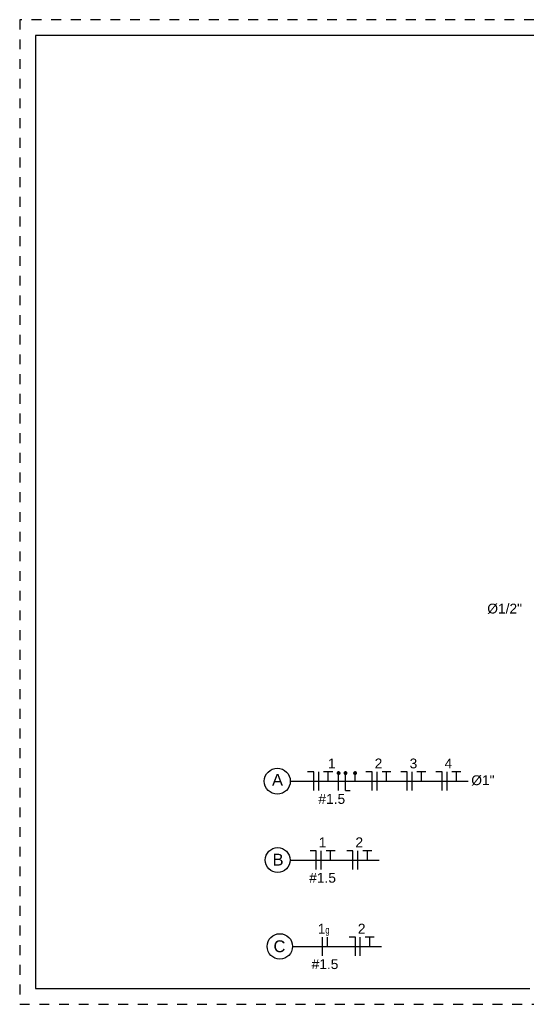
# Model space of a CAD drawing. Extents: x -98 to 248, y -55 to 13.
# Tile 2 of 117: x -14.34 to -9.2, y -33.17 to -23.17. Entities that reach past the tile are written whole.
import ezdxf
from ezdxf.enums import TextEntityAlignment as Align

# ---------------------------------------------------------------- set-up
doc = ezdxf.new("R2010")
doc.units = 0
doc.header["$LTSCALE"] = 0.01
doc.linetypes.add('Traço ponto', pattern=[0.015875, 0.00635, -0.004763, 0, -0.004763])
for name, color, linetype in [('ALVENARIA', 253, 'Continuous'), ('FIACAO', 7, 'Continuous'), ('INDICACAO_BIT_FIACAO', 7, 'Continuous'), ('INDICACAO_CIRCUITO_FIA', 7, 'Continuous'), ('INDICACAO_DIAM_TUBULACAO', 7, 'Continuous'), ('INDICACAO_INTERRUPTOR_FIA', 7, 'Continuous'), ('LINHA_DE_CHAMADA', 1, 'Continuous')]:
    doc.layers.add(name, color=color, linetype=linetype)
doc.styles.add('Arial', font='arial.ttf', dxfattribs={"height": 0.1})

# ---------------------------------------------------------------- blocks, each defined once
blk = doc.blocks.new('BASE 1')
at = {"layer": 'ALVENARIA', "linetype": 'Traço ponto'}
for p, q in [((0, 0), (0, -10)), ((20.02, 0), (0, 0)), ((0, -10), (5.66, -10))]:
    blk.add_line(p, q, dxfattribs=at)
at = {"layer": 'ALVENARIA'}
for p, q in [((20, -0.16), (0.16, -0.16)), ((0.16, -0.16), (0.16, -9.84)), ((0.16, -9.84), (5.18, -9.84))]:
    blk.add_line(p, q, dxfattribs=at)
blk = doc.blocks.new('*U203', base_point=(576.818, 148.746))
blk.add_line((576.818, 148.556), (576.818, 148.936))
blk = doc.blocks.new('*U205', base_point=(-21885.76, -13710.274))
at = {"color": 4}
for p, q in [((-21885.824, -13710.179), (-21885.887, -13710.179)), ((-21885.824, -13710.369), (-21885.824, -13710.179))]:
    blk.add_line(p, q, dxfattribs=at)
at = {"color": 3, "linetype": 'Continuous'}
for p, q in [((-21885.633, -13710.179), (-21885.724, -13710.179)), ((-21885.678, -13710.274), (-21885.678, -13710.179))]:
    blk.add_line(p, q, dxfattribs=at)
at = {"xscale": 0.5, "yscale": 0.5, "zscale": 0.5}
blk.add_blockref('*U203', (-21885.774, -13710.274), dxfattribs=at)
blk = doc.blocks.new('*U206', base_point=(-21885.388, -13710.274))
at = {"color": 4}
for p, q in [((-21885.452, -13710.179), (-21885.515, -13710.179)), ((-21885.452, -13710.369), (-21885.452, -13710.179))]:
    blk.add_line(p, q, dxfattribs=at)
at = {"color": 3, "linetype": 'Continuous'}
for p, q in [((-21885.26, -13710.179), (-21885.352, -13710.179)), ((-21885.306, -13710.274), (-21885.306, -13710.179))]:
    blk.add_line(p, q, dxfattribs=at)
at = {"xscale": 0.5, "yscale": 0.5, "zscale": 0.5}
blk.add_blockref('*U203', (-21885.402, -13710.274), dxfattribs=at)
blk = doc.blocks.new('*U212', base_point=(665.55, 144.199))
blk.add_line((665.55, 144.199), (665.55, 144.389))
blk = doc.blocks.new('*U225', base_point=(-21884.705, -13710.53))
at = {"xscale": 0.5, "yscale": 0.5, "zscale": 0.5}
for name, p in [('*U203', (-21884.73, -13710.53)), ('*U212', (-21884.68, -13710.53))]:
    blk.add_blockref(name, p, dxfattribs=at)
blk = doc.blocks.new('*U226', base_point=(-21884.333, -13710.53))
at = {"color": 4}
for p, q in [((-21884.397, -13710.435), (-21884.46, -13710.435)), ((-21884.397, -13710.625), (-21884.397, -13710.435))]:
    blk.add_line(p, q, dxfattribs=at)
at = {"color": 3, "linetype": 'Continuous'}
for p, q in [((-21884.206, -13710.435), (-21884.297, -13710.435)), ((-21884.251, -13710.53), (-21884.251, -13710.435))]:
    blk.add_line(p, q, dxfattribs=at)
at = {"xscale": 0.5, "yscale": 0.5, "zscale": 0.5}
blk.add_blockref('*U203', (-21884.347, -13710.53), dxfattribs=at)
blk = doc.blocks.new('*U266', base_point=(576.818, 148.746))
blk.add_line((576.818, 148.556), (576.818, 148.936))
blk = doc.blocks.new('*U267', base_point=(696.858, 19.153))
blk.add_line((696.858, 18.963), (696.858, 19.343))
at = {"const_width": 0.04}
blk.add_lwpolyline([(696.838, 19.318, 1), (696.878, 19.318, 1)], format="xyb", close=True, dxfattribs=at)
blk = doc.blocks.new('*U268', base_point=(710.902, 19.153))
for q in [(710.902, 19.343), (710.997, 18.963)]:
    blk.add_line((710.902, 18.963), q)
at = {"const_width": 0.04}
blk.add_lwpolyline([(710.882, 19.318, 1), (710.922, 19.318, 1)], format="xyb", close=True, dxfattribs=at)
blk = doc.blocks.new('*U269', base_point=(683.751, 19.153))
blk.add_line((683.751, 19.153), (683.751, 19.343))
at = {"const_width": 0.04}
blk.add_lwpolyline([(683.731, 19.318, 1), (683.771, 19.318, 1)], format="xyb", close=True, dxfattribs=at)
blk = doc.blocks.new('*U270', base_point=(-21887.476, -13710.714))
at = {"color": 4}
for p, q in [((-21887.659, -13710.619), (-21887.722, -13710.619)), ((-21887.659, -13710.809), (-21887.659, -13710.619))]:
    blk.add_line(p, q, dxfattribs=at)
at = {"color": 3, "linetype": 'Continuous'}
for p, q in [((-21887.467, -13710.619), (-21887.559, -13710.619)), ((-21887.513, -13710.714), (-21887.513, -13710.619))]:
    blk.add_line(p, q, dxfattribs=at)
at = {"xscale": 0.5, "yscale": 0.5, "zscale": 0.5}
for name, p in [('*U266', (-21887.609, -13710.714)), ('*U267', (-21887.407, -13710.714)), ('*U268', (-21887.337, -13710.714)), ('*U269', (-21887.24, -13710.714))]:
    blk.add_blockref(name, p, dxfattribs=at)
blk = doc.blocks.new('*U271', base_point=(-21887.002, -13710.714))
at = {"color": 4}
for p, q in [((-21887.066, -13710.619), (-21887.13, -13710.619)), ((-21887.066, -13710.809), (-21887.066, -13710.619))]:
    blk.add_line(p, q, dxfattribs=at)
at = {"color": 3, "linetype": 'Continuous'}
for p, q in [((-21886.875, -13710.619), (-21886.966, -13710.619)), ((-21886.921, -13710.714), (-21886.921, -13710.619))]:
    blk.add_line(p, q, dxfattribs=at)
at = {"xscale": 0.5, "yscale": 0.5, "zscale": 0.5}
blk.add_blockref('*U266', (-21887.016, -13710.714), dxfattribs=at)
blk = doc.blocks.new('*U272', base_point=(-21886.647, -13710.714))
at = {"color": 4}
for p, q in [((-21886.711, -13710.619), (-21886.775, -13710.619)), ((-21886.711, -13710.809), (-21886.711, -13710.619))]:
    blk.add_line(p, q, dxfattribs=at)
at = {"color": 3, "linetype": 'Continuous'}
for p, q in [((-21886.52, -13710.619), (-21886.611, -13710.619)), ((-21886.566, -13710.714), (-21886.566, -13710.619))]:
    blk.add_line(p, q, dxfattribs=at)
at = {"xscale": 0.5, "yscale": 0.5, "zscale": 0.5}
blk.add_blockref('*U266', (-21886.661, -13710.714), dxfattribs=at)
blk = doc.blocks.new('*U273', base_point=(-21886.293, -13710.714))
at = {"color": 4}
for p, q in [((-21886.357, -13710.619), (-21886.42, -13710.619)), ((-21886.357, -13710.809), (-21886.357, -13710.619))]:
    blk.add_line(p, q, dxfattribs=at)
at = {"color": 3, "linetype": 'Continuous'}
for p, q in [((-21886.165, -13710.619), (-21886.257, -13710.619)), ((-21886.211, -13710.714), (-21886.211, -13710.619))]:
    blk.add_line(p, q, dxfattribs=at)
at = {"xscale": 0.5, "yscale": 0.5, "zscale": 0.5}
blk.add_blockref('*U266', (-21886.307, -13710.714), dxfattribs=at)

msp = doc.modelspace()

# ---------------------------------------------------------------- linework, layer by layer
at = {"layer": 'LINHA_DE_CHAMADA'}
for points in [[(-11.5911, -30.905), (-9.7841, -30.905)], [(-11.5933, -31.7059), (-10.6887, -31.7059)], [(-11.5687, -32.5829), (-10.6641, -32.5829)]]:
    msp.add_lwpolyline(points, dxfattribs=at)
for centre, radius in [((-11.7231, -30.905), 0.132), ((-11.7195, -31.7059), 0.1262), ((-11.6977, -32.5829), 0.129)]:
    msp.add_circle(centre, radius, dxfattribs=at)

# ---------------------------------------------------------------- block references
msp.add_blockref('BASE 1', (-14.338, -23.171))
at = {"layer": 'FIACAO'}
for name, p in [('*U270', (-11.1698, -30.905)), ('*U271', (-10.6961, -30.905)), ('*U272', (-10.3413, -30.905)), ('*U273', (-9.9865, -30.905)), ('*U205', (-11.2636, -31.7059)), ('*U206', (-10.8911, -31.7059)), ('*U225', (-11.2389, -32.5829)), ('*U226', (-10.8665, -32.5829))]:
    msp.add_blockref(name, p, dxfattribs=at)

# ---------------------------------------------------------------- texts
at = {"layer": 'INDICACAO_BIT_FIACAO', "style": 'Arial'}
for s, height, p in [('A', 0.12, (-11.721, -30.8312)), ('#1.5', 0.1, (-11.1698, -31.035)), ('B', 0.12, (-11.7151, -31.6418)), ('#1.5', 0.1, (-11.2636, -31.8359)), ('C', 0.12, (-11.7013, -32.5213)), ('#1.5', 0.1, (-11.2389, -32.7129))]:
    msp.add_text(s, height=height, dxfattribs=at).set_placement(p, align=Align.TOP_CENTER)
at = {"layer": 'INDICACAO_CIRCUITO_FIA', "style": 'Arial'}
for s, p in [('1', (-11.1698, -30.775)), ('2', (-10.6961, -30.775)), ('3', (-10.3413, -30.775)), ('4', (-9.9865, -30.775)), ('1', (-11.2636, -31.5759)), ('2', (-10.8911, -31.5759)), ('1', (-11.2733, -32.4529)), ('2', (-10.8665, -32.4529))]:
    msp.add_text(s, height=0.1, dxfattribs=at).set_placement(p, align=Align.CENTER)
at = {"layer": 'INDICACAO_DIAM_TUBULACAO', "style": 'Arial'}
for s, p in [('%%C1/2"', (-9.5915, -29.2019)), ('%%C1"', (-9.7541, -30.9452))]:
    msp.add_text(s, height=0.1, dxfattribs=at).set_placement(p)
at = {"layer": 'INDICACAO_INTERRUPTOR_FIA', "style": 'Arial', "width": 0.7}
msp.add_text('g', height=0.075, dxfattribs=at).set_placement((-11.2139, -32.4529), align=Align.CENTER)

doc.saveas('drawing.dxf')
